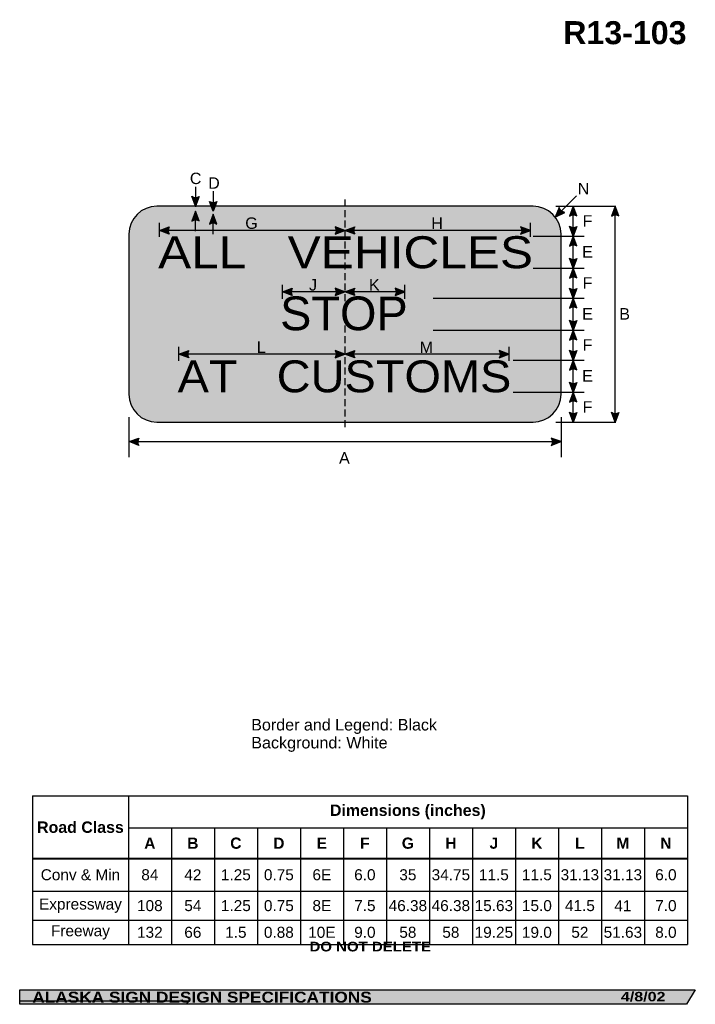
# Model space of a CAD drawing. Header units: feet. Extents: x 15 to 184, y 1 to 247.
import ezdxf
from ezdxf.enums import TextEntityAlignment as Align

# ---------------------------------------------------------------- set-up
doc = ezdxf.new("R2010")
doc.units = ezdxf.units.FT
doc.header["$MEASUREMENT"] = 0
doc.linetypes.add('DASHED2', pattern=[0.375, 0.25, -0.125])
doc.layers.add('Sign', color=7, linetype='Continuous')
doc.styles.add('ARIAL', font='arial.ttf')
doc.styles.add('ARIAL B', font='arialbd.ttf')
doc.styles.add('ARIAL BLACK B', font='ariblk.ttf')
doc.styles.add('ARIAL BLACK BI', font='ariblk.ttf')
doc.styles.add('FHWA SERIES E2000EX', font='txt')

# ---------------------------------------------------------------- blocks, each defined once
blk = doc.blocks.new('*T2')
at = {"color": 0, "linetype": 'ByBlock', "lineweight": -2, "transparency": 16777216}
for p, q in [((0, 0), (163.6974262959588, 0)), ((0, 0), (0, -37.12314332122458)), ((23.94742629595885, 0), (23.94742629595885, -37.12314332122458)), ((163.6974262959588, 0), (163.6974262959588, -37.12314332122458)), ((23.94742629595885, -7.991335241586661), (163.6974262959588, -7.991335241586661)), ((34.69742629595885, -7.991335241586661), (34.69742629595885, -37.12314332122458)), ((45.44742629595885, -7.991335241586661), (45.44742629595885, -37.12314332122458)), ((56.19742629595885, -7.991335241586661), (56.19742629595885, -37.12314332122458)), ((66.94742629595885, -7.991335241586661), (66.94742629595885, -37.12314332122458)), ((77.69742629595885, -7.991335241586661), (77.69742629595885, -37.12314332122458)), ((88.44742629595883, -7.991335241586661), (88.44742629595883, -37.12314332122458)), ((99.19742629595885, -7.991335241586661), (99.19742629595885, -37.12314332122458)), ((109.9474262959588, -7.991335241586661), (109.9474262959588, -37.12314332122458)), ((120.6974262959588, -7.991335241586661), (120.6974262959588, -37.12314332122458)), ((131.4474262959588, -7.991335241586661), (131.4474262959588, -37.12314332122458)), ((142.1974262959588, -7.991335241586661), (142.1974262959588, -37.12314332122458)), ((152.9474262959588, -7.991335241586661), (152.9474262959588, -37.12314332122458)), ((0, -15.63048129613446), (163.6974262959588, -15.63048129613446)), ((0, -23.7863797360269), (163.6974262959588, -23.7863797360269)), ((0, -31.06969862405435), (163.6974262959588, -31.06969862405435)), ((0, -37.12314332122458), (163.6974262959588, -37.12314332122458))]:
    blk.add_line(p, q, dxfattribs=at)
at = {"color": 18, "transparency": 16777216, "attachment_point": 5}
for s, insert, char_height, width, style in [('Dimensions (inches)', (93.82242629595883, -3.995667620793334), 2.85, 139.63, 'ARIAL B'), ('Road Class', (11.97371314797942, -7.815240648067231), 2.85, 23.82742629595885, 'ARIAL B'), ('A', (29.32242629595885, -11.81090826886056), 2.799999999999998, 10.63, 'ARIAL B'), ('B', (40.07242629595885, -11.81090826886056), 2.799999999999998, 10.63, 'ARIAL B'), ('C', (50.82242629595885, -11.81090826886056), 2.799999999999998, 10.63, 'ARIAL B'), ('D', (61.57242629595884, -11.81090826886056), 2.799999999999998, 10.63, 'ARIAL B'), ('E', (72.32242629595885, -11.81090826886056), 2.799999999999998, 10.63, 'ARIAL B'), ('F', (83.07242629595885, -11.81090826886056), 2.799999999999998, 10.63, 'ARIAL B'), ('G', (93.82242629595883, -11.81090826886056), 2.799999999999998, 10.63, 'ARIAL B'), ('H', (104.5724262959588, -11.81090826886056), 2.799999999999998, 10.63, 'ARIAL B'), ('J', (115.3224262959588, -11.81090826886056), 2.799999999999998, 10.63, 'ARIAL B'), ('K', (126.0724262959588, -11.81090826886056), 2.799999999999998, 10.63, 'ARIAL B'), ('L', (136.8224262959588, -11.81090826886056), 2.799999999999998, 10.63, 'ARIAL B'), ('M', (147.5724262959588, -11.81090826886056), 2.799999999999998, 10.63, 'ARIAL B'), ('N', (158.3224262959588, -11.81090826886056), 2.799999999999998, 10.63, 'ARIAL B'), ('Conv & Min', (11.97371314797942, -19.70843051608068), 2.75, 23.82742629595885, 'ARIAL'), ('84', (29.32242629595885, -19.70843051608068), 2.75, 10.63, 'ARIAL'), ('42', (40.07242629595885, -19.70843051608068), 2.75, 10.63, 'ARIAL'), ('1.25', (50.82242629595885, -19.70843051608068), 2.75, 10.63, 'ARIAL'), ('0.75', (61.57242629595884, -19.70843051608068), 2.75, 10.63, 'ARIAL'), ('6E', (72.32242629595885, -19.70843051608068), 2.75, 10.63, 'ARIAL'), ('6.0', (83.07242629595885, -19.70843051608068), 2.75, 10.63, 'ARIAL'), ('35', (93.82242629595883, -19.70843051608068), 2.75, 10.63, 'ARIAL'), ('34.75', (104.5724262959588, -19.70843051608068), 2.75, 10.63, 'ARIAL'), ('11.5', (115.3224262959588, -19.70843051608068), 2.75, 10.63, 'ARIAL'), ('11.5', (126.0724262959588, -19.70843051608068), 2.75, 10.63, 'ARIAL'), ('31.13', (136.8224262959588, -19.70843051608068), 2.75, 10.63, 'ARIAL'), ('31.13', (147.5724262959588, -19.70843051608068), 2.75, 10.63, 'ARIAL'), ('6.0', (158.3224262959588, -19.70843051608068), 2.75, 10.63, 'ARIAL'), ('Expressway', (11.97371314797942, -27.42803918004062), 2.75, 23.82742629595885, 'ARIAL'), ('108', (29.32242629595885, -27.42803918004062), 2.75, 10.63, 'ARIAL'), ('54', (40.07242629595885, -27.42803918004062), 2.75, 10.63, 'ARIAL'), ('1.25', (50.82242629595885, -27.42803918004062), 2.75, 10.63, 'ARIAL'), ('0.75', (61.57242629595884, -27.42803918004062), 2.75, 10.63, 'ARIAL'), ('8E', (72.32242629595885, -27.42803918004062), 2.75, 10.63, 'ARIAL'), ('7.5', (83.07242629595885, -27.42803918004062), 2.75, 10.63, 'ARIAL'), ('46.38', (93.82242629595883, -27.42803918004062), 2.75, 10.63, 'ARIAL'), ('46.38', (104.5724262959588, -27.42803918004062), 2.75, 10.63, 'ARIAL'), ('15.63', (115.3224262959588, -27.42803918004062), 2.75, 10.63, 'ARIAL'), ('15.0', (126.0724262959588, -27.42803918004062), 2.75, 10.63, 'ARIAL'), ('41.5', (136.8224262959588, -27.42803918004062), 2.75, 10.63, 'ARIAL'), ('41', (147.5724262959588, -27.42803918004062), 2.75, 10.63, 'ARIAL'), ('7.0', (158.3224262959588, -27.42803918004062), 2.75, 10.63, 'ARIAL'), ('Freeway', (11.97371314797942, -34.09642097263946), 2.75, 23.82742629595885, 'ARIAL'), ('132', (29.32242629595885, -34.09642097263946), 2.75, 10.63, 'ARIAL'), ('66', (40.07242629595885, -34.09642097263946), 2.75, 10.63, 'ARIAL'), ('1.5', (50.82242629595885, -34.09642097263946), 2.75, 10.63, 'ARIAL'), ('0.88', (61.57242629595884, -34.09642097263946), 2.75, 10.63, 'ARIAL'), ('10E', (72.32242629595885, -34.09642097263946), 2.75, 10.63, 'ARIAL'), ('9.0', (83.07242629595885, -34.09642097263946), 2.75, 10.63, 'ARIAL'), ('58', (93.82242629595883, -34.09642097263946), 2.75, 10.63, 'ARIAL'), ('58', (104.5724262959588, -34.09642097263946), 2.75, 10.63, 'ARIAL'), ('19.25', (115.3224262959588, -34.09642097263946), 2.75, 10.63, 'ARIAL'), ('19.0', (126.0724262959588, -34.09642097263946), 2.75, 10.63, 'ARIAL'), ('52', (136.8224262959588, -34.09642097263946), 2.75, 10.63, 'ARIAL'), ('51.63', (147.5724262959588, -34.09642097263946), 2.75, 10.63, 'ARIAL'), ('8.0', (158.3224262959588, -34.09642097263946), 2.75, 10.63, 'ARIAL')]:
    blk.add_mtext(s, dxfattribs=dict(at, insert=insert, char_height=char_height, width=width, style=style))

msp = doc.modelspace()

# ---------------------------------------------------------------- hatches: boundary and pattern name
h = msp.add_hatch(color=256)
h.dxf.hatch_style = 1
edge = h.paths.add_edge_path()
edge.add_line((59.67500625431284, 202.6385990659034), (58.753306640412, 200.1928801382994))
edge.add_line((58.753306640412, 200.1928801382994), (57.83797314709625, 202.6592978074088))
edge.add_arc((58.77172309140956, 204.0009264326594), 1.63458139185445, 235.1627615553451, 303.5461345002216)
h = msp.add_hatch(color=256)
h.dxf.hatch_style = 1
edge = h.paths.add_edge_path()
edge.add_line((64.10208957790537, 201.3781822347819), (63.18038996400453, 198.9324633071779))
edge.add_line((63.18038996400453, 198.9324633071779), (62.26505647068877, 201.3988809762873))
edge.add_arc((63.19880641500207, 202.7405096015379), 1.634581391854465, 235.162761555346, 303.5461345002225)
h = msp.add_hatch(color=256)
h.dxf.hatch_style = 1
edge = h.paths.add_edge_path()
edge.add_line((149.686342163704, 199.8543468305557), (148.674458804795, 197.4445411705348))
edge.add_line((148.674458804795, 197.4445411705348), (151.0347135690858, 198.6065433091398))
edge.add_arc((151.2788580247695, 200.222788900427), 1.634581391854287, 193.0266678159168, 261.41004076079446, ccw=False)
h = msp.add_hatch(color=256)
h.dxf.hatch_style = 1
edge = h.paths.add_edge_path()
edge.add_line((154.0916728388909, 197.7367443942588), (153.1699732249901, 200.1824633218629))
edge.add_line((153.1699732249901, 200.1824633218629), (152.2546397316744, 197.7160456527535))
edge.add_arc((153.1883896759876, 196.3744170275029), 1.634581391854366, 56.453865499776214, 124.8372384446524, ccw=False)
h = msp.add_hatch(color=256)
h.dxf.hatch_style = 1
edge = h.paths.add_edge_path()
edge.add_line((164.5656311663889, 197.7419528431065), (163.6439315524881, 200.1876717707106))
edge.add_line((163.6439315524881, 200.1876717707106), (162.7285980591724, 197.7212541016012))
edge.add_arc((163.6623480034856, 196.3796254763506), 1.634581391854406, 56.453865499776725, 124.83723844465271, ccw=False)
h = msp.add_hatch(color=256)
h.dxf.hatch_style = 1
edge = h.paths.add_edge_path()
edge.add_line((59.68542292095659, 196.4919527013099), (58.76372330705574, 198.937671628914))
edge.add_line((58.76372330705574, 198.937671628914), (57.84838981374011, 196.4712539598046))
edge.add_arc((58.78213975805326, 195.129625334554), 1.634581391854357, 56.45386549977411, 124.83723844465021, ccw=False)
h = msp.add_hatch(color=256)
h.dxf.hatch_style = 1
edge = h.paths.add_edge_path()
edge.add_line((64.10214159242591, 195.7315503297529), (63.18044197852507, 198.177269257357))
edge.add_line((63.18044197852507, 198.177269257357), (62.26510848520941, 195.7108515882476))
edge.add_arc((63.19885842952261, 194.369222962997), 1.634581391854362, 56.453865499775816, 124.8372384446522, ccw=False)
h = msp.add_hatch(color=256)
h.dxf.hatch_style = 1
edge = h.paths.add_edge_path()
edge.add_line((52.16445828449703, 193.1593639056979), (49.71966081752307, 194.0835049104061))
edge.add_line((49.71966081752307, 194.0835049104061), (52.18699114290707, 194.9963754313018))
edge.add_arc((53.5276868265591, 194.0612864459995), 1.634581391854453, 145.1055563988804, 213.4889293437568)
h = msp.add_hatch(color=256)
h.dxf.hatch_style = 1
edge = h.paths.add_edge_path()
edge.add_line((93.65746737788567, 193.1593639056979), (96.1022648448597, 194.0835049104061))
edge.add_line((96.1022648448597, 194.0835049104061), (93.63493451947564, 194.9963754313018))
edge.add_arc((92.2942388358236, 194.0612864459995), 1.634581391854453, -33.48892934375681, 34.894443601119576, ccw=False)
h = msp.add_hatch(color=256)
h.dxf.hatch_style = 1
edge = h.paths.add_edge_path()
edge.add_line((98.5574790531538, 193.1593639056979), (96.1126815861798, 194.0835049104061))
edge.add_line((96.1126815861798, 194.0835049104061), (98.58001191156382, 194.9963754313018))
edge.add_arc((99.92070759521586, 194.0612864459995), 1.634581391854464, 145.1055563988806, 213.488929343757)
h = msp.add_hatch(color=256)
h.dxf.hatch_style = 1
edge = h.paths.add_edge_path()
edge.add_line((140.0273630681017, 193.1593639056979), (142.4721605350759, 194.0835049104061))
edge.add_line((142.4721605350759, 194.0835049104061), (140.0048302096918, 194.9963754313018))
edge.add_arc((138.6641345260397, 194.0612864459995), 1.63458139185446, -33.488929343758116, 34.89444360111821, ccw=False)
h = msp.add_hatch(color=256)
h.dxf.hatch_style = 1
edge = h.paths.add_edge_path()
edge.add_line((154.0916728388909, 195.1333905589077), (153.1699732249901, 192.6876716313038))
edge.add_line((153.1699732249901, 192.6876716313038), (152.2546397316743, 195.1540893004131))
edge.add_arc((153.1883896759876, 196.4957179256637), 1.634581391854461, 235.1627615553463, 303.5461345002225)
h = msp.add_hatch(color=256)
h.dxf.hatch_style = 1
edge = h.paths.add_edge_path()
edge.add_line((154.0916728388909, 190.2367443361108), (153.1699732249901, 192.6824632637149))
edge.add_line((153.1699732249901, 192.6824632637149), (152.2546397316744, 190.2160455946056))
edge.add_arc((153.1883896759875, 188.874416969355), 1.634581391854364, 56.453865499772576, 124.8372384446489, ccw=False)
h = msp.add_hatch(color=256)
h.dxf.hatch_style = 1
edge = h.paths.add_edge_path()
edge.add_line((154.0916728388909, 187.1320884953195), (153.1699732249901, 184.6863695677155))
edge.add_line((153.1699732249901, 184.6863695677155), (152.2546397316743, 187.1527872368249))
edge.add_arc((153.1883896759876, 188.4944158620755), 1.634581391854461, 235.1627615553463, 303.5461345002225)
h = msp.add_hatch(color=256)
h.dxf.hatch_style = 1
edge = h.paths.add_edge_path()
edge.add_line((154.0916728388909, 182.2354422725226), (153.1699732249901, 184.6811612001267))
edge.add_line((153.1699732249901, 184.6811612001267), (152.2546397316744, 182.2147435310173))
edge.add_arc((153.1883896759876, 180.8731149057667), 1.634581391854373, 56.453865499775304, 124.83723844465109, ccw=False)
h = msp.add_hatch(color=256)
h.dxf.hatch_style = 1
edge = h.paths.add_edge_path()
edge.add_line((82.92737494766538, 177.8364212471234), (80.48257748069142, 178.7605622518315))
edge.add_line((80.48257748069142, 178.7605622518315), (82.94990780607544, 179.6734327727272))
edge.add_arc((84.29060348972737, 178.738343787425), 1.634581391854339, 145.10555639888, 213.4889293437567)
h = msp.add_hatch(color=256)
h.dxf.hatch_style = 1
edge = h.paths.add_edge_path()
edge.add_line((93.64705063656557, 177.8364212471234), (96.09184810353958, 178.7605622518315))
edge.add_line((96.09184810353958, 178.7605622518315), (93.62451777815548, 179.6734327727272))
edge.add_arc((92.28382209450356, 178.738343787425), 1.634581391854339, -33.488929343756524, 34.894443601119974, ccw=False)
h = msp.add_hatch(color=256)
h.dxf.hatch_style = 1
edge = h.paths.add_edge_path()
edge.add_line((98.5574790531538, 177.8364212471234), (96.1126815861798, 178.7605622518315))
edge.add_line((96.1126815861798, 178.7605622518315), (98.58001191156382, 179.6734327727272))
edge.add_arc((99.92070759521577, 178.738343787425), 1.634581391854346, 145.1055563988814, 213.4889293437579)
h = msp.add_hatch(color=256)
h.dxf.hatch_style = 1
edge = h.paths.add_edge_path()
edge.add_line((108.6498631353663, 177.8364212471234), (111.0946606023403, 178.7605622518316))
edge.add_line((111.0946606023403, 178.7605622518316), (108.6273302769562, 179.6734327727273))
edge.add_arc((107.2866345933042, 178.738343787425), 1.634581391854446, -33.48892934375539, 34.894443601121, ccw=False)
h = msp.add_hatch(color=256)
h.dxf.hatch_style = 1
edge = h.paths.add_edge_path()
edge.add_line((154.0916728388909, 179.6320885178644), (153.1699732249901, 177.1863695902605))
edge.add_line((153.1699732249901, 177.1863695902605), (152.2546397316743, 179.6527872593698))
edge.add_arc((153.1883896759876, 180.9944158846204), 1.634581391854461, 235.1627615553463, 303.5461345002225)
h = msp.add_hatch(color=256)
h.dxf.hatch_style = 1
edge = h.paths.add_edge_path()
edge.add_line((154.0916728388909, 174.7354422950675), (153.1699732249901, 177.1811612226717))
edge.add_line((153.1699732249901, 177.1811612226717), (152.2546397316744, 174.7147435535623))
edge.add_arc((153.1883896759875, 173.3731149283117), 1.634581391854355, 56.4538654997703, 124.8372384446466, ccw=False)
h = msp.add_hatch(color=256)
h.dxf.hatch_style = 1
edge = h.paths.add_edge_path()
edge.add_line((154.0916728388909, 171.6320885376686), (153.1699732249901, 169.1863696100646))
edge.add_line((153.1699732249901, 169.1863696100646), (152.2546397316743, 171.652787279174))
edge.add_arc((153.1883896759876, 172.9944159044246), 1.634581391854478, 235.1627615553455, 303.546134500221)
h = msp.add_hatch(color=256)
h.dxf.hatch_style = 1
edge = h.paths.add_edge_path()
edge.add_line((154.0916728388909, 166.7354423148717), (153.1699732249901, 169.1811612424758))
edge.add_line((153.1699732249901, 169.1811612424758), (152.2546397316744, 166.7147435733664))
edge.add_arc((153.1883896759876, 165.3731149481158), 1.63458139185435, 56.45386549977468, 124.8372384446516, ccw=False)
h = msp.add_hatch(color=256)
h.dxf.hatch_style = 1
edge = h.paths.add_edge_path()
edge.add_line((57.06029159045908, 162.3051452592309), (54.6154941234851, 163.2292862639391))
edge.add_line((54.6154941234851, 163.2292862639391), (57.08282444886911, 164.1421567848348))
edge.add_arc((58.42352013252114, 163.2070677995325), 1.634581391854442, 145.1055563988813, 213.4889293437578)
h = msp.add_hatch(color=256)
h.dxf.hatch_style = 1
edge = h.paths.add_edge_path()
edge.add_line((93.65746737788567, 162.3051452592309), (96.1022648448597, 163.2292862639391))
edge.add_line((96.1022648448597, 163.2292862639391), (93.63493451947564, 164.1421567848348))
edge.add_arc((92.2942388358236, 163.2070677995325), 1.634581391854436, -33.488929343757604, 34.89444360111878, ccw=False)
h = msp.add_hatch(color=256)
h.dxf.hatch_style = 1
edge = h.paths.add_edge_path()
edge.add_line((98.54706231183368, 162.3051452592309), (96.1022648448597, 163.2292862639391))
edge.add_line((96.1022648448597, 163.2292862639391), (98.56959517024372, 164.1421567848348))
edge.add_arc((99.91029085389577, 163.2070677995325), 1.634581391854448, 145.1055563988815, 213.4889293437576)
h = msp.add_hatch(color=256)
h.dxf.hatch_style = 1
edge = h.paths.add_edge_path()
edge.add_line((134.6602798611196, 162.3051452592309), (137.1050773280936, 163.2292862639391))
edge.add_line((137.1050773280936, 163.2292862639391), (134.6377470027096, 164.1421567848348))
edge.add_arc((133.2970513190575, 163.2070677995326), 1.634581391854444, -33.488929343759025, 34.894443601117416, ccw=False)
h = msp.add_hatch(color=256)
h.dxf.hatch_style = 1
edge = h.paths.add_edge_path()
edge.add_line((154.0916728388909, 164.1320885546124), (153.1699732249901, 161.6863696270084))
edge.add_line((153.1699732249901, 161.6863696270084), (152.2546397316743, 164.1527872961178))
edge.add_arc((153.1883896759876, 165.4944159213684), 1.634581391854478, 235.1627615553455, 303.546134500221)
h = msp.add_hatch(color=256)
h.dxf.hatch_style = 1
edge = h.paths.add_edge_path()
edge.add_line((154.0916728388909, 159.2354423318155), (153.1699732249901, 161.6811612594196))
edge.add_line((153.1699732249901, 161.6811612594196), (152.2546397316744, 159.2147435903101))
edge.add_arc((153.1883896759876, 157.8731149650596), 1.63458139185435, 56.45386549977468, 124.8372384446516, ccw=False)
h = msp.add_hatch(color=256)
h.dxf.hatch_style = 1
edge = h.paths.add_edge_path()
edge.add_line((154.0916728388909, 156.1333906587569), (153.1699732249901, 153.687671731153))
edge.add_line((153.1699732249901, 153.687671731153), (152.2546397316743, 156.1540894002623))
edge.add_arc((153.1883896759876, 157.4957180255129), 1.634581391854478, 235.1627615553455, 303.546134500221)
h = msp.add_hatch(color=256)
h.dxf.hatch_style = 1
edge = h.paths.add_edge_path()
edge.add_line((154.0916728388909, 151.2367444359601), (153.1699732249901, 153.6824633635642))
edge.add_line((153.1699732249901, 153.6824633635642), (152.2546397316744, 151.2160456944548))
edge.add_arc((153.1883896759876, 149.8744170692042), 1.634581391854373, 56.453865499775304, 124.83723844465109, ccw=False)
h = msp.add_hatch(color=256)
h.dxf.hatch_style = 1
edge = h.paths.add_edge_path()
edge.add_line((154.0916728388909, 148.6385990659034), (153.1699732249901, 146.1928801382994))
edge.add_line((153.1699732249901, 146.1928801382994), (152.2546397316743, 148.6592978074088))
edge.add_arc((153.1883896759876, 150.0009264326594), 1.634581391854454, 235.1627615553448, 303.5461345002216)
h = msp.add_hatch(color=256)
h.dxf.hatch_style = 1
edge = h.paths.add_edge_path()
edge.add_line((164.5656311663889, 148.6385990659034), (163.6439315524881, 146.1928801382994))
edge.add_line((163.6439315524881, 146.1928801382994), (162.7285980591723, 148.6592978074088))
edge.add_arc((163.6623480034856, 150.0009264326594), 1.634581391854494, 235.1627615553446, 303.546134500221)
h = msp.add_hatch(color=256)
h.dxf.hatch_style = 1
edge = h.paths.add_edge_path()
edge.add_line((44.56789579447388, 140.3989474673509), (42.1230983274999, 141.323088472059))
edge.add_line((42.1230983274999, 141.323088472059), (44.59042865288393, 142.2359589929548))
edge.add_arc((45.93112433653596, 141.3008700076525), 1.634581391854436, 145.1055563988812, 213.4889293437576)
h = msp.add_hatch(color=256)
h.dxf.hatch_style = 1
edge = h.paths.add_edge_path()
edge.add_line((147.6678841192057, 140.3989474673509), (150.1126815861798, 141.323088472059))
edge.add_line((150.1126815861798, 141.323088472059), (147.6453512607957, 142.2359589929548))
edge.add_arc((146.3046555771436, 141.3008700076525), 1.634581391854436, -33.488929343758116, 34.89444360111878, ccw=False)
at = {"layer": 'Sign', "true_color": 0xffffff}
h = msp.add_hatch(color=7, dxfattribs=at)
edge = h.paths.add_edge_path(flags=0)
edge.add_spline(control_points=[(49.11268158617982, 200.1876717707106), (49.11268158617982, 200.1876717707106), (143.1126815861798, 200.1876717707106), (143.1126815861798, 200.1876717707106), (146.9760867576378, 200.1876717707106), (150.1126815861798, 197.0510769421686), (150.1126815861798, 193.1876717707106), (150.1126815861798, 193.1876717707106), (150.1126815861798, 153.1876717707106), (150.1126815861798, 153.1876717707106), (150.1126815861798, 149.3242665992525), (146.9760867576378, 146.1876717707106), (143.1126815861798, 146.1876717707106), (143.1126815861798, 146.1876717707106), (49.11268158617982, 146.1876717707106), (49.11268158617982, 146.1876717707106), (45.24927641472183, 146.1876717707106), (42.11268158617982, 149.3242665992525), (42.11268158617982, 153.1876717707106), (42.11268158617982, 153.1876717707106), (42.11268158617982, 193.1876717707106), (42.11268158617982, 193.1876717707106), (42.11268158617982, 197.0510769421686), (45.24927641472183, 200.1876717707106), (49.11268158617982, 200.1876717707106)], knot_values=[0, 0, 0, 0, 1, 1, 1, 2, 2, 2, 3, 3, 3, 4, 4, 4, 5, 5, 5, 6, 6, 6, 7, 7, 7, 8, 8, 8, 8], degree=3, periodic=0)
at = {"layer": 'Sign', "true_color": 0x000000}
h = msp.add_hatch(color=18, dxfattribs=at)
edge = h.paths.add_edge_path(flags=0)
edge.add_spline(control_points=[(49.36268158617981, 198.9376717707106), (49.36268158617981, 198.9376717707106), (142.8626815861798, 198.9376717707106), (142.8626815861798, 198.9376717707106), (146.1741717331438, 198.9376717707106), (148.8626815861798, 196.2491619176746), (148.8626815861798, 192.9376717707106), (148.8626815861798, 192.9376717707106), (148.8626815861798, 153.4376717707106), (148.8626815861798, 153.4376717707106), (148.8626815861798, 150.1261816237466), (146.1741717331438, 147.4376717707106), (142.8626815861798, 147.4376717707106), (142.8626815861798, 147.4376717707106), (49.36268158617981, 147.4376717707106), (49.36268158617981, 147.4376717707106), (46.05119143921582, 147.4376717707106), (43.36268158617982, 150.1261816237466), (43.36268158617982, 153.4376717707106), (43.36268158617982, 153.4376717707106), (43.36268158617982, 192.9376717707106), (43.36268158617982, 192.9376717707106), (43.36268158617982, 196.2491619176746), (46.05119143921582, 198.9376717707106), (49.36268158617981, 198.9376717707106)], knot_values=[0, 0, 0, 0, 1, 1, 1, 2, 2, 2, 3, 3, 3, 4, 4, 4, 5, 5, 5, 6, 6, 6, 7, 7, 7, 8, 8, 8, 8], degree=3, periodic=0)
at = {"layer": 'Sign', "true_color": 0xffffff}
h = msp.add_hatch(color=7, dxfattribs=at)
edge = h.paths.add_edge_path(flags=0)
edge.add_spline(control_points=[(49.61268158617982, 198.1876717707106), (49.61268158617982, 198.1876717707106), (142.6126815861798, 198.1876717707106), (142.6126815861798, 198.1876717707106), (145.6482142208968, 198.1876717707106), (148.1126815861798, 195.7232044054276), (148.1126815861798, 192.6876717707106), (148.1126815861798, 192.6876717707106), (148.1126815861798, 153.6876717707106), (148.1126815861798, 153.6876717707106), (148.1126815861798, 150.6521391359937), (145.6482142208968, 148.1876717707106), (142.6126815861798, 148.1876717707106), (142.6126815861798, 148.1876717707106), (49.61268158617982, 148.1876717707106), (49.61268158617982, 148.1876717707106), (46.57714895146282, 148.1876717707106), (44.11268158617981, 150.6521391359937), (44.11268158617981, 153.6876717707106), (44.11268158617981, 153.6876717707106), (44.11268158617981, 192.6876717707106), (44.11268158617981, 192.6876717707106), (44.11268158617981, 195.7232044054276), (46.57714895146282, 198.1876717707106), (49.61268158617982, 198.1876717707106)], knot_values=[0, 0, 0, 0, 1, 1, 1, 2, 2, 2, 3, 3, 3, 4, 4, 4, 5, 5, 5, 6, 6, 6, 7, 7, 7, 8, 8, 8, 8], degree=3, periodic=0)
msp.add_hatch(color=7, dxfattribs=at).paths.add_polyline_path([(58.76372330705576, 198.937671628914), (59.04636362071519, 198.1876889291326), (58.48538817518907, 198.1876819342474)])
at = {"layer": 'Sign', "true_color": 0x000000}
msp.add_hatch(color=18, dxfattribs=at).paths.add_polyline_path([(14.79874674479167, 4.267471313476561), (183.6839090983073, 4.267471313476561), (181.5001271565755, 0.6686299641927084), (14.80433654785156, 0.6686299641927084)], flags=0)

# ---------------------------------------------------------------- linework, layer by layer
for p, q in [((18.00933165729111, 52.74706781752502), (181.7067579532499, 52.74706781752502)), ((18.00933165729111, 37.18310990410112), (181.7067579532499, 37.18310990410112)), ((18.00933165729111, 37.04669801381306), (181.7067579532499, 37.04669801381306))]:
    msp.add_line(p, q)
for points in [[(59.67500625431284, 202.6385990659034), (58.753306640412, 200.1928801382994), (57.83797314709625, 202.6592978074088, 0.307560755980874), (59.67500625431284, 202.6385990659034, 4.141293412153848)], [(64.10208957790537, 201.3781822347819), (63.18038996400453, 198.9324633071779), (62.26505647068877, 201.3988809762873, 0.307560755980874), (64.10208957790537, 201.3781822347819, 4.141293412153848)], [(149.686342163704, 199.8543468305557), (148.674458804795, 197.4445411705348), (151.0347135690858, 198.6065433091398, -0.307560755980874), (149.686342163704, 199.8543468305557, -4.141293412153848)], [(154.0916728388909, 197.7367443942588), (153.1699732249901, 200.1824633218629), (152.2546397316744, 197.7160456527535, -0.307560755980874), (154.0916728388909, 197.7367443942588, -4.141293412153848)], [(164.5656311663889, 197.7419528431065), (163.6439315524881, 200.1876717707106), (162.7285980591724, 197.7212541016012, -0.307560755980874), (164.5656311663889, 197.7419528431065, -4.141293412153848)], [(59.68542292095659, 196.4919527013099), (58.76372330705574, 198.937671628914), (57.84838981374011, 196.4712539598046, -0.307560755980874), (59.68542292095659, 196.4919527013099, -4.141293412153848)], [(64.10214159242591, 195.7315503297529), (63.18044197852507, 198.177269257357), (62.26510848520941, 195.7108515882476, -0.307560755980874), (64.10214159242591, 195.7315503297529, -4.141293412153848)], [(52.16445828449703, 193.1593639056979), (49.71966081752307, 194.0835049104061), (52.18699114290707, 194.9963754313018, 0.307560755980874), (52.16445828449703, 193.1593639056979, 4.141293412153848)], [(93.65746737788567, 193.1593639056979), (96.1022648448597, 194.0835049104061), (93.63493451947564, 194.9963754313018, -0.307560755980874), (93.65746737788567, 193.1593639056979, -4.141293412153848)], [(98.5574790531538, 193.1593639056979), (96.1126815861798, 194.0835049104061), (98.58001191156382, 194.9963754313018, 0.307560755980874), (98.5574790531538, 193.1593639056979, 4.141293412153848)], [(140.0273630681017, 193.1593639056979), (142.4721605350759, 194.0835049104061), (140.0048302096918, 194.9963754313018, -0.307560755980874), (140.0273630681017, 193.1593639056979, -4.141293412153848)], [(154.0916728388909, 195.1333905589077), (153.1699732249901, 192.6876716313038), (152.2546397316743, 195.1540893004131, 0.307560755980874), (154.0916728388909, 195.1333905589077, 4.141293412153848)], [(154.0916728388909, 190.2367443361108), (153.1699732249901, 192.6824632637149), (152.2546397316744, 190.2160455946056, -0.307560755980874), (154.0916728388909, 190.2367443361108, -4.141293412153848)], [(154.0916728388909, 187.1320884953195), (153.1699732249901, 184.6863695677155), (152.2546397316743, 187.1527872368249, 0.307560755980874), (154.0916728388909, 187.1320884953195, 4.141293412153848)], [(154.0916728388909, 182.2354422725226), (153.1699732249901, 184.6811612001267), (152.2546397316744, 182.2147435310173, -0.307560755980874), (154.0916728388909, 182.2354422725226, -4.141293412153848)], [(82.92737494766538, 177.8364212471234), (80.48257748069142, 178.7605622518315), (82.94990780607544, 179.6734327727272, 0.307560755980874), (82.92737494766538, 177.8364212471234, 4.141293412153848)], [(93.64705063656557, 177.8364212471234), (96.09184810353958, 178.7605622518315), (93.62451777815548, 179.6734327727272, -0.307560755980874), (93.64705063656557, 177.8364212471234, -4.141293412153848)], [(98.5574790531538, 177.8364212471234), (96.1126815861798, 178.7605622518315), (98.58001191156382, 179.6734327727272, 0.307560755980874), (98.5574790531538, 177.8364212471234, 4.141293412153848)], [(108.6498631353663, 177.8364212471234), (111.0946606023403, 178.7605622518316), (108.6273302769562, 179.6734327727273, -0.307560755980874), (108.6498631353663, 177.8364212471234, -4.141293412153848)], [(154.0916728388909, 179.6320885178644), (153.1699732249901, 177.1863695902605), (152.2546397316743, 179.6527872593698, 0.307560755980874), (154.0916728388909, 179.6320885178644, 4.141293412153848)], [(154.0916728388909, 174.7354422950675), (153.1699732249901, 177.1811612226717), (152.2546397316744, 174.7147435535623, -0.307560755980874), (154.0916728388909, 174.7354422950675, -4.141293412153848)], [(154.0916728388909, 171.6320885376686), (153.1699732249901, 169.1863696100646), (152.2546397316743, 171.652787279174, 0.307560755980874), (154.0916728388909, 171.6320885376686, 4.141293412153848)], [(154.0916728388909, 166.7354423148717), (153.1699732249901, 169.1811612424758), (152.2546397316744, 166.7147435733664, -0.307560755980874), (154.0916728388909, 166.7354423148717, -4.141293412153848)], [(57.06029159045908, 162.3051452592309), (54.6154941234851, 163.2292862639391), (57.08282444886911, 164.1421567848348, 0.307560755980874), (57.06029159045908, 162.3051452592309, 4.141293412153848)], [(93.65746737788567, 162.3051452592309), (96.1022648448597, 163.2292862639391), (93.63493451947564, 164.1421567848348, -0.307560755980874), (93.65746737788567, 162.3051452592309, -4.141293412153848)], [(98.54706231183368, 162.3051452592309), (96.1022648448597, 163.2292862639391), (98.56959517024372, 164.1421567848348, 0.307560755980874), (98.54706231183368, 162.3051452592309, 4.141293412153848)], [(134.6602798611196, 162.3051452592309), (137.1050773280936, 163.2292862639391), (134.6377470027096, 164.1421567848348, -0.307560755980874), (134.6602798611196, 162.3051452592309, -4.141293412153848)], [(154.0916728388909, 164.1320885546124), (153.1699732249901, 161.6863696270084), (152.2546397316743, 164.1527872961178, 0.307560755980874), (154.0916728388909, 164.1320885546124, 4.141293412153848)], [(154.0916728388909, 159.2354423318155), (153.1699732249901, 161.6811612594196), (152.2546397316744, 159.2147435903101, -0.307560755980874), (154.0916728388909, 159.2354423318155, -4.141293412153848)], [(154.0916728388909, 156.1333906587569), (153.1699732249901, 153.687671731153), (152.2546397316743, 156.1540894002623, 0.307560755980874), (154.0916728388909, 156.1333906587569, 4.141293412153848)], [(154.0916728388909, 151.2367444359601), (153.1699732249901, 153.6824633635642), (152.2546397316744, 151.2160456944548, -0.307560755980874), (154.0916728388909, 151.2367444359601, -4.141293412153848)], [(154.0916728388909, 148.6385990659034), (153.1699732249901, 146.1928801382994), (152.2546397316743, 148.6592978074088, 0.307560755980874), (154.0916728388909, 148.6385990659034, 4.141293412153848)], [(164.5656311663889, 148.6385990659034), (163.6439315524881, 146.1928801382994), (162.7285980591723, 148.6592978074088, 0.307560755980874), (164.5656311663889, 148.6385990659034, 4.141293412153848)], [(44.56789579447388, 140.3989474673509), (42.1230983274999, 141.323088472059), (44.59042865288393, 142.2359589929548, 0.307560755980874), (44.56789579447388, 140.3989474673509, 4.141293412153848)], [(147.6678841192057, 140.3989474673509), (150.1126815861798, 141.323088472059), (147.6453512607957, 142.2359589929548, -0.307560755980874), (147.6678841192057, 140.3989474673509, -4.141293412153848)]]:
    msp.add_lwpolyline(points, format="xyb")
at = {"layer": 'Sign', "color": 18, "lineweight": -3, "true_color": 0x000000}
for p, q in [((58.753306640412, 205.0626716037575), (58.753306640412, 200.0626716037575)), ((63.18038996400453, 203.9272549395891), (63.18038996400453, 198.9272549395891)), ((153.9777596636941, 202.7478420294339), (148.674458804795, 197.4445411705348)), ((148.8574732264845, 200.1876717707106), (163.8574732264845, 200.1876717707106)), ((153.1699732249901, 146.1876717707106), (153.1699732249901, 200.1824633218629)), ((163.6439315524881, 146.1928801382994), (163.6439315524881, 200.1928801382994)), ((58.76372330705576, 193.937671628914), (58.76372330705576, 198.937671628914)), ((63.18044197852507, 193.177269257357), (63.18044197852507, 198.177269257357)), ((49.72216085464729, 192.5574112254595), (49.72216085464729, 196.0574112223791)), ((142.482577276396, 192.5574112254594), (142.482577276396, 196.0574112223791)), ((142.482577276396, 194.0835049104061), (49.71966081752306, 194.0835049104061)), ((143.1217701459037, 192.6824632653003), (155.8613534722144, 192.6824632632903)), ((143.1217701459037, 184.6811611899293), (155.861353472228, 184.6811612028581)), ((80.4825774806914, 177.057411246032), (80.4825774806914, 180.5574112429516)), ((111.1050773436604, 177.057385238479), (111.1050773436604, 180.5573852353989)), ((111.1050773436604, 178.7605622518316), (80.477577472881, 178.7605622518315)), ((118.1217701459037, 177.1811611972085), (155.8613534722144, 177.181161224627)), ((118.1217701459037, 169.1811612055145), (155.8613534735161, 169.1811612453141)), ((54.61549415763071, 161.5521769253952), (54.61549415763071, 165.0521769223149)), ((137.1259106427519, 161.562593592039), (137.1259106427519, 165.0625935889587)), ((137.1154940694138, 163.2292862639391), (54.6154941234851, 163.2292862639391)), ((138.1217701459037, 161.6811612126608), (155.8620045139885, 161.6811612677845)), ((138.1217701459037, 153.6824633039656), (155.8626815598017, 153.6824633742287)), ((42.11268158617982, 147.4480884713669), (42.11268158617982, 137.4480884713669)), ((148.8574732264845, 146.1876717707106), (163.8574732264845, 146.1876717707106)), ((150.1126815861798, 147.4480884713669), (150.1126815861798, 137.4480884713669)), ((42.1230983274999, 141.323088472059), (150.1230983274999, 141.323088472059))]:
    msp.add_line(p, q, dxfattribs=at)
at = {"layer": 'Sign', "color": 18, "linetype": 'DASHED2', "lineweight": -3, "ltscale": 7, "true_color": 0x000000}
msp.add_line((96.1126815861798, 201.8491299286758), (96.1126815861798, 144.765796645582), dxfattribs=at)
at = {"layer": 'Sign', "color": 250, "lineweight": -3, "true_color": 0x1f1a17}
for points in [[(14.79874674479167, 4.267471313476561), (183.6839090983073, 4.267471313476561), (181.5001271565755, 0.6686299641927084), (14.80433654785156, 0.6686299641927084)], [(14.80433654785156, 1.568340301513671), (57.02562713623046, 1.568340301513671), (56.47968165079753, 0.6686299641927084), (14.80573399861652, 0.6686299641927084)]]:
    msp.add_lwpolyline(points, close=True, dxfattribs=at)
at = {"layer": 'Sign', "color": 18, "lineweight": -3, "true_color": 0x000000}
msp.add_open_spline([(49.11268158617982, 200.1876717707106), (49.11268158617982, 200.1876717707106), (143.1126815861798, 200.1876717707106), (143.1126815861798, 200.1876717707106), (146.9760867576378, 200.1876717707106), (150.1126815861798, 197.0510769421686), (150.1126815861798, 193.1876717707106), (150.1126815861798, 193.1876717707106), (150.1126815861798, 153.1876717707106), (150.1126815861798, 153.1876717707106), (150.1126815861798, 149.3242665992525), (146.9760867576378, 146.1876717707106), (143.1126815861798, 146.1876717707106), (143.1126815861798, 146.1876717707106), (49.11268158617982, 146.1876717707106), (49.11268158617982, 146.1876717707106), (45.24927641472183, 146.1876717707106), (42.11268158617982, 149.3242665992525), (42.11268158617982, 153.1876717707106), (42.11268158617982, 153.1876717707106), (42.11268158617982, 193.1876717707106), (42.11268158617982, 193.1876717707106), (42.11268158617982, 197.0510769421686), (45.24927641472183, 200.1876717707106), (49.11268158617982, 200.1876717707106)], degree=3, knots=[0, 0, 0, 0, 1, 1, 1, 2, 2, 2, 3, 3, 3, 4, 4, 4, 5, 5, 5, 6, 6, 6, 7, 7, 7, 8, 8, 8, 8], dxfattribs=at)

# ---------------------------------------------------------------- block references
msp.add_blockref('*T2', (18.00933165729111, 52.74706781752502))

# ---------------------------------------------------------------- texts
at = {"layer": 'Sign', "color": 18, "true_color": 0x000000}
for s, height, style, p, p2 in [('R13-103', 5.747555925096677, 'ARIAL B', (150.6797526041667, 240.6905592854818), (181.4797521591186, 240.6905592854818)), ('C', 2.854685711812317, 'ARIAL', (57.3405201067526, 205.7074632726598), (60.22052022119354, 205.7074632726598)), ('D', 2.854685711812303, 'ARIAL', (61.92385344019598, 204.5407966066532), (64.8038535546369, 204.5407966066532)), ('N', 2.854685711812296, 'ARIAL', (154.2988534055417, 203.1449632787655), (157.1788535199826, 203.1449632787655)), ('G', 2.871261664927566, 'ARIAL', (71.182994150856, 194.5095466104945), (74.30299403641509, 194.5095466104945)), ('H', 2.854685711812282, 'ARIAL', (117.6884107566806, 194.5095466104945), (120.5684108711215, 194.5095466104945)), ('F', 2.859344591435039, 'ARIAL', (155.5205200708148, 195.0724633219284), (157.9605201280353, 195.0724633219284)), ('E', 2.876193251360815, 'ARIAL', (155.4005200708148, 187.3198591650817), (158.0805200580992, 187.3198591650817)), ('F', 2.859344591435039, 'ARIAL', (155.5205200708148, 179.5698591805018), (157.9605201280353, 179.5698591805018)), ('J', 2.86328125, 'ARIAL', (87.12591080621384, 179.082463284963), (89.12591080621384, 179.082463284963)), ('K', 2.876193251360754, 'ARIAL', (102.1009107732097, 179.082463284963), (104.780910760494, 179.082463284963)), ('STOP', 8.424082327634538, 'FHWA SERIES E2000EX', (79.89916068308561, 169.1823279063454), (111.8021599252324, 169.1823279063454)), ('E', 2.876193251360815, 'ARIAL', (155.4005200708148, 171.819859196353), (158.0805200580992, 171.819859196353)), ('B', 2.876193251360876, 'ARIAL', (164.6738534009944, 171.8328801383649), (167.3538533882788, 171.8328801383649)), ('L', 2.883090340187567, 'ARIAL', (74.07882745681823, 163.4991299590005), (76.3188273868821, 163.4991299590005)), ('M', 2.852942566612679, 'ARIAL', (114.7888274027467, 163.4991299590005), (118.1088274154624, 163.4991299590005)), ('F', 2.859344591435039, 'ARIAL', (155.5205200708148, 164.0724633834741), (157.9605201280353, 164.0724633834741)), ('E', 2.876193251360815, 'ARIAL', (155.4005200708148, 156.319859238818), (158.0805200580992, 156.319859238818)), ('F', 2.859344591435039, 'ARIAL', (155.5205200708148, 148.5698592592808), (157.9605201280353, 148.5698592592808)), ('A', 2.869890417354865, 'ARIAL', (94.62489520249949, 135.8324633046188), (97.3048951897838, 135.8324633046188)), ('Border and Legend: Black', 2.874800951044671, 'ARIAL', (72.6741710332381, 69.11771959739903), (119.1141683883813, 69.11771959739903)), ('Background: White', 2.887434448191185, 'ARIAL', (72.6741710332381, 64.637719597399), (106.7541698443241, 64.637719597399))]:
    msp.add_text(s, height=height, dxfattribs=dict(at, style=style)).set_placement(p, p2, align=Align.ALIGNED)
at = {"layer": 'Sign', "color": 18, "true_color": 0x000000, "style": 'FHWA SERIES E2000EX'}
for s, height, rotation, p, p2 in [('ALL   VEHICLES', 7.995379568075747, 0.0247562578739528, (49.38882737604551, 184.640661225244), (143.1217701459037, 184.6811611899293)), ('AT   CUSTOMS', 7.969856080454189, 0.0071539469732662, (54.27349404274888, 153.6614945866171), (137.7003258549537, 153.6719112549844))]:
    msp.add_text(s, height=height, rotation=rotation, dxfattribs=at).set_placement(p, p2, align=Align.ALIGNED)
at = {"layer": 'Sign', "color": 7, "true_color": 0xffffff}
for s, height, style, p, p2 in [('DO NOT DELETE', 2.415361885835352, 'ARIAL BLACK B', (87.24967224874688, 13.88808412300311), (117.6163399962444, 13.88808412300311)), ('ALASKA SIGN DESIGN SPECIFICATIONS', 2.737157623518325, 'ARIAL BLACK BI', (17.94140870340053, 1.084173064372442), (102.8044975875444, 1.084173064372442)), ('4/8/02', 2.364548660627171, 'ARIAL BLACK BI', (165.0856144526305, 1.407711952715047), (176.2244773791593, 1.407711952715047))]:
    msp.add_text(s, height=height, dxfattribs=dict(at, style=style)).set_placement(p, p2, align=Align.ALIGNED)

doc.saveas('drawing.dxf')
